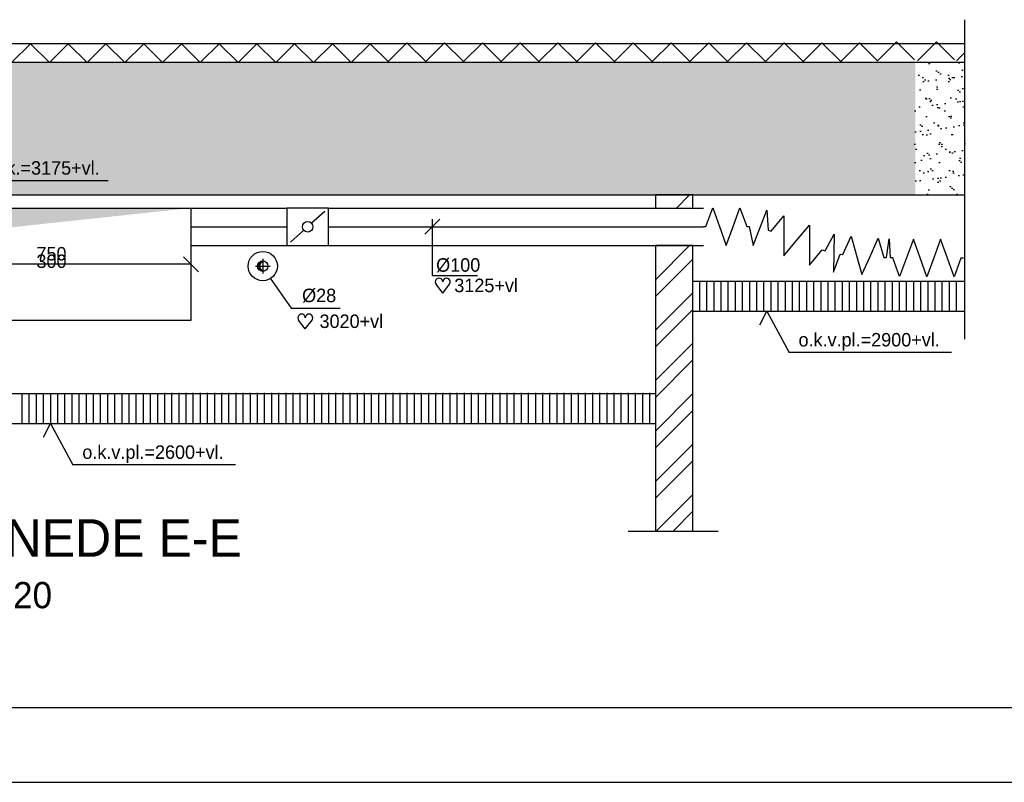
# Model space of a CAD drawing. Extents: x -39327 to 109237, y 358172 to 442272.
# Tile 18 of 96: x 29727 to 42875, y 358172 to 368353. Entities that reach past the tile are written whole.
import ezdxf
from ezdxf.enums import TextEntityAlignment as Align

# ---------------------------------------------------------------- set-up
doc = ezdxf.new("R2010")
doc.units = 0
doc.header["$LTSCALE"] = 100
for name, pattern in [('2322109', [10, 5, -2, 1, -2]), ('CENTER2', [11.25, 7.5, -1.25, 1.25, -1.25]), ('CENTER4', [5, 3.125, -0.625, 0.625, -0.625]), ('LURETOUR', [6, 4, -2])]:
    doc.linetypes.add(name, pattern=pattern)
doc.layers.get('0').update_dxf_attribs({"linetype": 'CONTINUOUS'})
for name, color, linetype in [('00KAD025', 2, 'CONTINUOUS'), ('00KAD070', 5, 'CONTINUOUS'), ('BOUW', 8, 'CONTINUOUS'), ('WL531---', 4, 'CONTINUOUS'), ('WL570---', 3, 'CONTINUOUS'), ('WL570---_HARTLIJN', 1, 'CONTINUOUS'), ('WL570---_RETOUR', 3, 'CONTINUOUS'), ('WM561---', 1, 'CONTINUOUS'), ('WM570---', 1, 'CONTINUOUS')]:
    doc.layers.add(name, color=color, linetype=linetype)
doc.styles.add('BURO-018', font='BUROFONT.shx', dxfattribs={"height": 180})
doc.styles.add('BURO-035', font='BUROFONT.shx', dxfattribs={"height": 350})
doc.styles.add('BURO-050', font='BUROFONT.shx', dxfattribs={"height": 500})

# ---------------------------------------------------------------- blocks, each defined once
blk = doc.blocks.new('HART')
at = {"color": 1}
for q in [(-39.7, 52.4), (39.7, 52.4)]:
    blk.add_line((0, 0), q, dxfattribs=at)
for centre, start, end in [((-22.1, 65.7), 0, 217.18669), ((22.1, 65.7), 322.81331, 180)]:
    blk.add_arc(centre, 22.1, start, end, dxfattribs=at)
blk = doc.blocks.new('LU-2-KIZ')
at = {"color": 0, "linetype": 'CONTINUOUS'}
for p, q in [((-0.5, 0.5), (0.5, 0.5)), ((-0.5, -0.5), (-0.5, 0.5)), ((0.5, 0.5), (0.5, -0.5)), ((0.5, -0.5), (-0.5, -0.5))]:
    blk.add_line(p, q, dxfattribs=at)
for points in [[(-0.5, 0.5), (-0.2887, 0.2887), (0.5, 0.5)], [(-0.5, 0.5), (-0.2887, 0.2887), (-0.5, -0.5)]]:
    blk.add_solid(points, dxfattribs=at)
blk = doc.blocks.new('LU-1D-K-64')
at = {"color": 0, "linetype": 'CONTINUOUS'}
for p, q in [((-0.5, 50), (0.5, 50)), ((-0.5, -50), (0.5, -50))]:
    blk.add_line(p, q, dxfattribs=at)
at = {"layer": 'WL570---_HARTLIJN', "linetype": 'CENTER2'}
blk.add_line((-0.5, 0), (0.5, 0), dxfattribs=at)
blk = doc.blocks.new('LU-1D-KL1-6470')
at = {"color": 0, "linetype": 'CONTINUOUS'}
for p, q in [((-56, 50), (-56, -50)), ((56, 50), (-56, 50)), ((45.6, 40.7), (10.4, 9.3)), ((56, -50), (56, 50)), ((-10.4, -9.3), (-45.6, -40.7)), ((-56, -50), (56, -50))]:
    blk.add_line(p, q, dxfattribs=at)
blk.add_circle((0, 0), 14, dxfattribs=at)
blk = doc.blocks.new('*U300', base_point=(15690, 363442))
at = {"color": 0, "linetype": 'CONTINUOUS'}
for p, q in [((15590, 363592), (15789, 363792)), ((15690, 363042), (15690, 363792)), ((15690, 363042), (16290, 363042))]:
    blk.add_line(p, q, dxfattribs=at)
at = {"layer": 'WM570---', "linetype": 'CONTINUOUS', "style": 'BURO-018'}
blk.add_text('%%c100', height=180, dxfattribs=at).set_placement((15740, 363092))
blk = doc.blocks.new('TR-LIZ')
at = {"color": 0, "linetype": 'CONTINUOUS'}
blk.add_circle((0, 0), 0.5, dxfattribs=at)
for centre, radius, start, end in [((0, 0), 0.4, 90, 270), ((0.017, 0), 0.4, 92.45026, 267.54974), ((0.035, 0), 0.402, 95.00094, 264.99906), ((0.054, 0), 0.404, 97.6518, 262.3482), ((0.073, 0), 0.407, 100.40239, 259.59761), ((0.094, 0), 0.411, 103.25215, 256.74785)]:
    blk.add_arc(centre, radius, start, end, dxfattribs=at)
at = {"layer": 'WL570---_HARTLIJN', "linetype": 'CENTER4'}
for p, q in [((-0.7, 0), (0.7, 0)), ((0, 0.7), (0, -0.7))]:
    blk.add_line(p, q, dxfattribs=at)
blk = doc.blocks.new('LU-1D-BF--1-641496')
at = {"color": 0, "linetype": 'CONTINUOUS'}
for p, q in [((-15.6, -50.6), (21.1, 44.3)), ((21.1, 44.3), (24.9, -9)), ((-26.4, 0), (-15.6, -50.6))]:
    blk.add_line(p, q, dxfattribs=at)
blk = doc.blocks.new('LU-1D-F-6479')
at = {"color": 0, "linetype": 'CONTINUOUS'}
for p, q in [((-54.6, 0), (-36.4, 50)), ((-36.4, 50), (-18.2, 0)), ((18.2, 0), (36.4, 50)), ((36.4, 50), (54.6, 0)), ((-60.8, 0), (-54.6, 0)), ((-18.2, 0), (0, -50)), ((0, -50), (18.2, 0)), ((54.6, 0), (60.8, 0))]:
    blk.add_line(p, q, dxfattribs=at)
blk = doc.blocks.new('LU-1D-BF-1-641096')
at = {"color": 0, "linetype": 'CONTINUOUS'}
for p, q in [((-21.1, 0), (-13.7, 50.3)), ((-13.7, 50.3), (19.6, -45.8)), ((19.6, -45.8), (20.3, 5.8))]:
    blk.add_line(p, q, dxfattribs=at)
blk = doc.blocks.new('LU-1D-F-64A1')
at = {"color": 0, "linetype": 'CONTINUOUS'}
for p, q in [((-72.8, 0), (-54.6, 50)), ((-54.6, 50), (-36.4, 0)), ((0, 0), (18.2, 50)), ((18.2, 50), (36.4, 0)), ((-80.7, 0), (-72.8, 0)), ((-36.4, 0), (-18.2, -50)), ((-18.2, -50), (0, 0)), ((36.4, 0), (54.6, -50)), ((54.6, -50), (72.8, 0)), ((72.8, 0), (80.7, 0))]:
    blk.add_line(p, q, dxfattribs=at)
blk = doc.blocks.new('LU-1D-BF-1-64496')
at = {"color": 0, "linetype": 'CONTINUOUS'}
for p, q in [((-5.2, 0), (-1.7, 50.1)), ((-1.7, 50.1), (5.2, 0.4))]:
    blk.add_line(p, q, dxfattribs=at)
blk = doc.blocks.new('LU-1D-F-647B')
at = {"color": 0, "linetype": 'CONTINUOUS'}
for p, q in [((-54.6, 0), (-36.4, 50)), ((-36.4, 50), (-18.2, 0)), ((18.2, 0), (36.4, 50)), ((36.4, 50), (54.6, 0)), ((-61.6, 0), (-54.6, 0)), ((-18.2, 0), (0, -50)), ((0, -50), (18.2, 0)), ((54.6, 0), (61.6, 0))]:
    blk.add_line(p, q, dxfattribs=at)
blk = doc.blocks.new('LU-1D-F-64C3')
at = {"color": 0, "linetype": 'CONTINUOUS'}
for p, q in [((-91, 0), (-72.8, 50)), ((-72.8, 50), (-54.6, 0)), ((-18.2, 0), (0, 50)), ((0, 50), (18.2, 0)), ((54.6, 0), (72.8, 50)), ((72.8, 50), (91, 0)), ((-97.9, 0), (-91, 0)), ((-54.6, 0), (-36.4, -50)), ((-36.4, -50), (-18.2, 0)), ((18.2, 0), (36.4, -50)), ((36.4, -50), (54.6, 0)), ((91, 0), (97.9, 0))]:
    blk.add_line(p, q, dxfattribs=at)

msp = doc.modelspace()

# ---------------------------------------------------------------- hatches: boundary and pattern name
at = {"layer": 'WL570---_RETOUR'}
h = msp.add_hatch(dxfattribs=at)
h.set_pattern_fill('AR-SAND', color=8, scale=5, style=0)
h.set_pattern_definition([(37.5, (-45731.58, -1467012.35), (-8.000156, 244.706619), [0, -193.04, 0, -215.9, 0, -206.375]), (7.5, (-45731.58, -1467012.35), (224.76164, 358.41255), [0, -104.14, 0, -173.99, 0, -66.675]), (327.5, (-45887.79, -1467012.35), (395.496185, 0.718592), [0, -63.5, 0, -228.6, 0, -298.45]), (317.5, (-45887.8, -1467012.35), (381.778226, 111.46466), [0, -31.75, 0, -149.86, 0, -171.45])])
h.paths.add_polyline_path([(41685.7, 366013.2), (41685.7, 367780.8), (27921.5, 367780.8), (20398.3, 367780.8), (20398.3, 366013.2)])
h = msp.add_hatch(dxfattribs=at)
h.set_pattern_fill('AR-SAND', color=8, scale=5, style=0)
h.set_pattern_definition([(37.5, (-111113.38, -1459811), (-8.000156, 244.706619), [0, -193.04, 0, -215.9, 0, -206.375]), (7.5, (-111113.38, -1459811), (224.76164, 358.41255), [0, -104.14, 0, -173.99, 0, -66.675]), (327.5, (-111269.6, -1459811), (395.496185, 0.718592), [0, -63.5, 0, -228.6, 0, -298.45]), (317.5, (-111269.6, -1459811), (381.778226, 111.46466), [0, -31.75, 0, -149.86, 0, -171.45])])
h.paths.add_polyline_path([(41677.6, 366013.2), (42347.6, 366013.2), (42347.6, 367780.8), (41677.6, 367780.8)])

# ---------------------------------------------------------------- linework, layer by layer
at = {"layer": '00KAD025', "linetype": 'CONTINUOUS'}
msp.add_line((-39327.3, 358171.9), (109237.4, 358171.9), dxfattribs=at)
at = {"layer": '00KAD070', "linetype": 'CONTINUOUS'}
msp.add_line((-38327.3, 359171.9), (108237.4, 359171.9), dxfattribs=at)
at = {"layer": 'BOUW'}
for p, q in [((42347.6, 364087), (42347.6, 368352.7)), ((42344.5, 368030.8), (27921.5, 368030.8)), ((42344.5, 367780.8), (27921.5, 367780.8)), ((18154.2, 366013.2), (42347.6, 366013.2)), ((38808.2, 364463.2), (38808.2, 364856.3)), ((38903.4, 364463.2), (38903.4, 364856.3)), ((38998.7, 364463.2), (38998.7, 364856.3)), ((39093.9, 364463.2), (39093.9, 364856.3)), ((39189.2, 364463.2), (39189.2, 364856.3)), ((39284.4, 364463.2), (39284.4, 364856.3)), ((39379.7, 364463.2), (39379.7, 364856.3)), ((39570.2, 364463.2), (39570.2, 364856.3)), ((39665.4, 364463.2), (39665.4, 364856.3)), ((39760.7, 364463.2), (39760.7, 364856.3)), ((39855.9, 364463.2), (39855.9, 364856.3)), ((39951.2, 364463.2), (39951.2, 364856.3)), ((40046.4, 364463.2), (40046.4, 364856.3)), ((40141.7, 364463.2), (40141.7, 364856.3)), ((40236.9, 364463.2), (40236.9, 364856.3)), ((40332.2, 364463.2), (40332.2, 364856.3)), ((40427.4, 364463.2), (40427.4, 364856.3)), ((40522.7, 364463.2), (40522.7, 364856.3)), ((40617.9, 364463.2), (40617.9, 364856.3)), ((40713.2, 364463.2), (40713.2, 364856.3)), ((40808.4, 364463.2), (40808.4, 364856.3)), ((40903.7, 364463.2), (40903.7, 364856.3)), ((40998.9, 364463.2), (40998.9, 364856.3)), ((41094.2, 364463.2), (41094.2, 364856.3)), ((41189.4, 364463.2), (41189.4, 364856.3)), ((41284.7, 364463.2), (41284.7, 364856.3)), ((41379.9, 364463.2), (41379.9, 364856.3)), ((41475.2, 364463.2), (41475.2, 364856.3)), ((41570.4, 364463.2), (41570.4, 364856.3)), ((41665.7, 364463.2), (41665.7, 364856.3)), ((41761.1, 364463.2), (41761.1, 364856.3)), ((41856.3, 364463.2), (41856.3, 364856.3)), ((41951.6, 364463.2), (41951.6, 364856.3)), ((42046.8, 364463.2), (42046.8, 364856.3)), ((42142.1, 364463.2), (42142.1, 364856.3)), ((42237.3, 364463.2), (42237.3, 364856.3)), ((29759.4, 362963.2), (29759.4, 363368.1)), ((29854.7, 362963.2), (29854.7, 363368.1)), ((29949.9, 362963.2), (29949.9, 363368.1)), ((30045.2, 362963.2), (30045.2, 363368.1)), ((30140.4, 362963.2), (30140.4, 363368.1)), ((30235.7, 362963.2), (30235.7, 363368.1)), ((30330.9, 362963.2), (30330.9, 363368.1)), ((30426.2, 362963.2), (30426.2, 363368.1)), ((30521.4, 362963.2), (30521.4, 363368.1)), ((30616.7, 362963.2), (30616.7, 363368.1)), ((30711.9, 362963.2), (30711.9, 363368.1)), ((30807.2, 362963.2), (30807.2, 363368.1)), ((30902.4, 362963.2), (30902.4, 363368.1)), ((30997.7, 362963.2), (30997.7, 363368.1)), ((31092.9, 362963.2), (31092.9, 363368.1)), ((31188.2, 362963.2), (31188.2, 363368.1)), ((31283.4, 362963.2), (31283.4, 363368.1)), ((31378.7, 362963.2), (31378.7, 363360.4)), ((31473.9, 362963.2), (31473.9, 363360.4)), ((31569.2, 362963.2), (31569.2, 363360.4)), ((31664.4, 362963.2), (31664.4, 363369.6)), ((31759.7, 362963.2), (31759.7, 363369.6)), ((31854.9, 362963.2), (31854.9, 363369.6)), ((31950.2, 362963.2), (31950.2, 363369.6)), ((32045.4, 362963.2), (32045.4, 363369.6)), ((32140.7, 362963.2), (32140.7, 363369.6)), ((32235.9, 362963.2), (32235.9, 363369.6)), ((32331.2, 362963.2), (32331.2, 363369.6)), ((32426.4, 362963.2), (32426.4, 363369.6)), ((32521.7, 362963.2), (32521.7, 363369.6)), ((32616.9, 362963.2), (32616.9, 363369.6)), ((32712.2, 362963.2), (32712.2, 363369.6)), ((32807.4, 362963.2), (32807.4, 363369.6)), ((32902.7, 362963.2), (32902.7, 363369.6)), ((32997.9, 362963.2), (32997.9, 363369.6)), ((33093.2, 362963.2), (33093.2, 363369.6)), ((33188.4, 362963.2), (33188.4, 363369.6)), ((33283.7, 362963.2), (33283.7, 363369.6)), ((33378.9, 362963.2), (33378.9, 363369.6)), ((33474.2, 362963.2), (33474.2, 363369.6)), ((33569.4, 362963.2), (33569.4, 363369.6)), ((33664.7, 362963.2), (33664.7, 363369.6)), ((33759.9, 362963.2), (33759.9, 363369.6)), ((33855.2, 362963.2), (33855.2, 363369.6)), ((33950.4, 362963.2), (33950.4, 363369.6)), ((34045.7, 362963.2), (34045.7, 363369.6)), ((34140.9, 362963.2), (34140.9, 363369.6)), ((34236.2, 362963.2), (34236.2, 363369.6)), ((34331.4, 362963.2), (34331.4, 363369.6)), ((34426.7, 362963.2), (34426.7, 363369.6)), ((34521.9, 362963.2), (34521.9, 363369.6)), ((34617.2, 362963.2), (34617.2, 363369.6)), ((34712.4, 362963.2), (34712.4, 363369.6)), ((34807.7, 362963.2), (34807.7, 363369.6)), ((34902.9, 362963.2), (34902.9, 363369.6)), ((34998.2, 362963.2), (34998.2, 363369.6)), ((35093.4, 362963.2), (35093.4, 363369.6)), ((35188.7, 362963.2), (35188.7, 363369.6)), ((35283.9, 362963.2), (35283.9, 363369.6)), ((35379.2, 362963.2), (35379.2, 363369.6)), ((35474.4, 362963.2), (35474.4, 363369.6)), ((35569.7, 362963.2), (35569.7, 363369.6)), ((35664.9, 362963.2), (35664.9, 363369.6)), ((35760.2, 362963.2), (35760.2, 363369.6)), ((35855.4, 362963.2), (35855.4, 363369.6)), ((35950.7, 362963.2), (35950.7, 363369.6)), ((36045.9, 362963.2), (36045.9, 363369.6)), ((36141.2, 362963.2), (36141.2, 363369.6)), ((36236.4, 362963.2), (36236.4, 363369.6)), ((36331.7, 362963.2), (36331.7, 363369.6)), ((36426.9, 362963.2), (36426.9, 363369.6)), ((36522.2, 362963.2), (36522.2, 363369.6)), ((36617.4, 362963.2), (36617.4, 363369.6)), ((36712.7, 362963.2), (36712.7, 363369.6)), ((36807.9, 362963.2), (36807.9, 363369.6)), ((36903.2, 362963.2), (36903.2, 363369.6)), ((36998.4, 362963.2), (36998.4, 363369.6)), ((37093.7, 362963.2), (37093.7, 363369.6)), ((37188.9, 362963.2), (37188.9, 363369.6)), ((37284.2, 362963.2), (37284.2, 363369.6)), ((37379.4, 362963.2), (37379.4, 363369.6)), ((37474.7, 362963.2), (37474.7, 363369.6)), ((37569.9, 362963.2), (37569.9, 363369.6)), ((37665.2, 362963.2), (37665.2, 363369.6)), ((37760.4, 362963.2), (37760.4, 363369.6)), ((37855.7, 362963.2), (37855.7, 363369.6)), ((37950.9, 362963.2), (37950.9, 363369.6)), ((38046.2, 362963.2), (38046.2, 363369.6)), ((38141.4, 362963.2), (38141.4, 363369.6))]:
    msp.add_line(p, q, dxfattribs=at)
at = {"layer": 'WL570---', "color": 8}
for p, q in [((38215.3, 366004.2), (38224.4, 366013.2)), ((38498.4, 365838.2), (38673.4, 366013.2)), ((38215.3, 364881.7), (38671.9, 365338.2)), ((38215.3, 365330.7), (38222.9, 365338.2)), ((38215.3, 364657.2), (38715.3, 365157.2)), ((38215.3, 364208.1), (38715.3, 364708.1)), ((38215.3, 363983.6), (38715.3, 364483.6)), ((38215.3, 363534.6), (38715.3, 364034.6)), ((38215.3, 363310.1), (38715.3, 363810.1)), ((38215.3, 362861.1), (38715.3, 363361.1)), ((38215.3, 362636.6), (38715.3, 363136.6)), ((38215.3, 362187.6), (38715.3, 362687.6)), ((38215.3, 361963.1), (38715.3, 362463.1)), ((38227, 361525.7), (38715.3, 362014.1)), ((38451.5, 361525.7), (38715.3, 361789.6))]:
    msp.add_line(p, q, dxfattribs=at)
at = {"layer": 'WL570---_RETOUR', "color": 8}
for p, q in [((38715.3, 365338.2), (38215.3, 365338.2)), ((38215.3, 365338.2), (38215.3, 361525.7)), ((38715.3, 361525.7), (38715.3, 365338.2)), ((38715.3, 364863.2), (42347.6, 364863.2)), ((39474.9, 364463.2), (39474.9, 364856.3)), ((38715.3, 364463.2), (42347.6, 364463.2)), ((22098.3, 363363.2), (38215.3, 363363.2)), ((22098.3, 362963.2), (38215.3, 362963.2)), ((37852.7, 361525.7), (39052, 361525.7))]:
    msp.add_line(p, q, dxfattribs=at)
msp.add_lwpolyline([(38715.3, 366013.2), (38215.3, 366013.2), (38215.3, 365838.2), (38715.3, 365838.2)], close=True, dxfattribs=at)
at = {"layer": 'WM561---', "color": 9}
for p, q in [((29871.3, 368030.8), (29619.3, 367780.8)), ((30123.2, 367780.8), (29871.3, 368030.8)), ((30375.1, 368030.8), (30123.2, 367780.8)), ((30627.1, 367780.8), (30375.1, 368030.8)), ((30879, 368030.8), (30627.1, 367780.8)), ((31130.9, 367780.8), (30879, 368030.8)), ((31382.8, 368030.8), (31130.9, 367780.8)), ((31634.8, 367780.8), (31382.8, 368030.8)), ((31886.7, 368030.8), (31634.8, 367780.8)), ((32138.6, 367780.8), (31886.7, 368030.8)), ((32390.5, 368030.8), (32138.6, 367780.8)), ((32642.5, 367780.8), (32390.5, 368030.8)), ((32894.4, 368030.8), (32642.5, 367780.8)), ((33146.3, 367780.8), (32894.4, 368030.8)), ((33398.2, 368030.8), (33146.3, 367780.8)), ((33650.2, 367780.8), (33398.2, 368030.8)), ((33902.1, 368030.8), (33650.2, 367780.8)), ((34154, 367780.8), (33902.1, 368030.8)), ((34406, 368030.8), (34154, 367780.8)), ((34645.5, 367793.2), (34406, 368030.8)), ((34897.4, 368043.2), (34645.5, 367793.2)), ((35149.3, 367793.2), (34897.4, 368043.2)), ((35401.2, 368043.2), (35149.3, 367793.2)), ((35653.2, 367793.2), (35401.2, 368043.2)), ((35905.1, 368043.2), (35653.2, 367793.2)), ((36157, 367793.2), (35905.1, 368043.2)), ((36408.9, 368043.2), (36157, 367793.2)), ((36660.9, 367793.2), (36408.9, 368043.2)), ((36912.8, 368043.2), (36660.9, 367793.2)), ((37164.7, 367793.2), (36912.8, 368043.2)), ((37416.7, 368043.2), (37164.7, 367793.2)), ((37668.6, 367793.2), (37416.7, 368043.2)), ((37920.5, 368043.2), (37668.6, 367793.2)), ((38172.4, 367793.2), (37920.5, 368043.2)), ((38424.4, 368043.2), (38172.4, 367793.2)), ((38676.3, 367793.2), (38424.4, 368043.2)), ((38928.2, 368043.2), (38676.3, 367793.2)), ((39180.1, 367793.2), (38928.2, 368043.2)), ((39432.1, 368043.2), (39180.1, 367793.2)), ((39684, 367793.2), (39432.1, 368043.2)), ((39935.9, 368043.2), (39684, 367793.2)), ((40187.9, 367793.2), (39935.9, 368043.2)), ((40439.8, 368043.2), (40187.9, 367793.2)), ((40691.7, 367793.2), (40439.8, 368043.2)), ((40943.6, 368043.2), (40691.7, 367793.2)), ((41183.1, 367805.5), (40943.6, 368043.2)), ((41435.1, 368055.5), (41183.1, 367805.5)), ((41674.6, 367817.8), (41435.1, 368055.5)), ((41968.7, 368055.5), (41716.7, 367805.5)), ((42208.2, 367817.8), (41968.7, 368055.5)), ((42347.6, 367916.8), (42235.5, 367805.5))]:
    msp.add_line(p, q, dxfattribs=at)
at = {"layer": 'WM561---'}
for p, q in [((30908.9, 366202.1), (29058.3, 366202.1)), ((42172, 363910.1), (40001.4, 363910.1)), ((32608, 362410.1), (30437.3, 362410.1))]:
    msp.add_line(p, q, dxfattribs=at)
at = {"layer": 'WM570---', "linetype": 'CONTINUOUS'}
for p, q in [((32113, 364988.5), (31913.6, 365187.9)), ((32013.3, 365088.2), (28263.3, 365088.2))]:
    msp.add_line(p, q, dxfattribs=at)
at = {"layer": 'WM570---', "color": 1}
for p, q in [((33071.6, 364902.4), (33352.9, 364502.8)), ((33352.9, 364502.8), (34004.4, 364502.8))]:
    msp.add_line(p, q, dxfattribs=at)
at = {"layer": 'WM570---'}
for p, q in [((39610.3, 364278.3), (39703.9, 364463.2)), ((39703.9, 364463.2), (40001.4, 363910.1)), ((30046.3, 362778.3), (30139.8, 362963.2)), ((30139.8, 362963.2), (30437.3, 362410.1))]:
    msp.add_line(p, q, dxfattribs=at)
at = {"layer": 'WM570---', "color": 8}
msp.add_circle((32972.5, 365063.2), 195, dxfattribs=at)

# ---------------------------------------------------------------- block references
at = {"layer": 'WL531---', "linetype": '2322109', "xscale": 140, "yscale": 140, "zscale": 140}
msp.add_blockref('TR-LIZ', (32972.5, 365063.2), dxfattribs=at)
at = {"layer": 'WL570---_RETOUR', "linetype": 'LURETOUR', "zscale": 5}
for name, p, xscale, yscale in [('LU-2-KIZ', (30138.3, 365088.2), 3750, 1500), ('LU-1D-K-64', (32652.9, 365588.2), 1279.310768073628, 5), ('LU-1D-K-64', (36356.2, 365588.2), 5007.183800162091, 5), ('LU-1D-F-6479', (39163.1, 365590.1), 5, 5), ('LU-1D-BF--1-641496', (39599.3, 365590.1), 5, 5)]:
    msp.add_blockref(name, p, dxfattribs=dict(at, xscale=xscale, yscale=yscale))
at = {"layer": 'WL570---_RETOUR', "linetype": 'CONTINUOUS', "xscale": 5, "yscale": 5, "zscale": 5}
msp.add_blockref('LU-1D-KL1-6470', (33572.6, 365588.2), dxfattribs=at)
at = {"layer": 'WL570---_RETOUR', "linetype": 'LURETOUR', "xscale": 5, "yscale": 5, "zscale": 5}
for name, p, rotation in [('LU-1D-F-64A1', (40102.3, 365405), 339.8005327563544), ('LU-1D-BF-1-641096', (40580.1, 365229.2), 339.8005327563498), ('LU-1D-F-647B', (40992.6, 365199.3), 355.8507427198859), ('LU-1D-BF-1-64496', (41326.2, 365175.1), 355.8507427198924), ('LU-1D-F-64C3', (41841.7, 365172), 179.6569895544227)]:
    msp.add_blockref(name, p, dxfattribs=dict(at, rotation=rotation))
at = {"layer": 'WM570---'}
msp.add_blockref('*U300', (35238.1, 365338.2), dxfattribs=at)
at = {"layer": 'WM570---', "xscale": 2.25, "yscale": 2.25, "zscale": 2.25}
msp.add_blockref('HART', (35375.9, 364703.2), dxfattribs=at)
at = {"layer": 'WM570---', "color": 1, "xscale": 2.25, "yscale": 2.25, "zscale": 2.25}
msp.add_blockref('HART', (33541, 364224.7), dxfattribs=at)

# ---------------------------------------------------------------- texts
at = {"layer": 'WL570---_RETOUR', "color": 1, "style": 'BURO-018'}
msp.add_text('b.k.k.=3175+vl.', height=180, dxfattribs=at).set_placement((29162.3, 366284.1))
at = {"layer": 'WL570---_RETOUR', "color": 4, "style": 'BURO-050'}
msp.add_text('DOORSNEDE E-E', height=500, dxfattribs=at).set_placement((27085.2, 361183.9))
at = {"layer": 'WL570---_RETOUR', "color": 3, "style": 'BURO-035'}
msp.add_text('SCHAAL  1:20', height=350, dxfattribs=at).set_placement((27115.2, 360495.6))
at = {"layer": 'WM561---', "color": 1, "style": 'BURO-018'}
for s, p in [('o.k.v.pl.=2900+vl.', (40127.1, 363990.1)), ('o.k.v.pl.=2600+vl.', (30563, 362490.1))]:
    msp.add_text(s, height=180, dxfattribs=at).set_placement(p)
at = {"layer": 'WM570---', "linetype": 'CONTINUOUS', "style": 'BURO-018'}
for s, p in [('750', (30151.2, 365138.2)), ('300', (30151.2, 365038.2))]:
    msp.add_text(s, height=180, dxfattribs=at).set_placement(p, align=Align.CENTER)
at = {"layer": 'WM570---', "color": 1, "style": 'BURO-018'}
for s, p in [('3125+vl', (35530.4, 364715.5)), ('%%C28', (33498.2, 364581.9)), ('3020+vl', (33730.4, 364236.9))]:
    msp.add_text(s, height=180, dxfattribs=at).set_placement(p)

doc.saveas('drawing.dxf')
